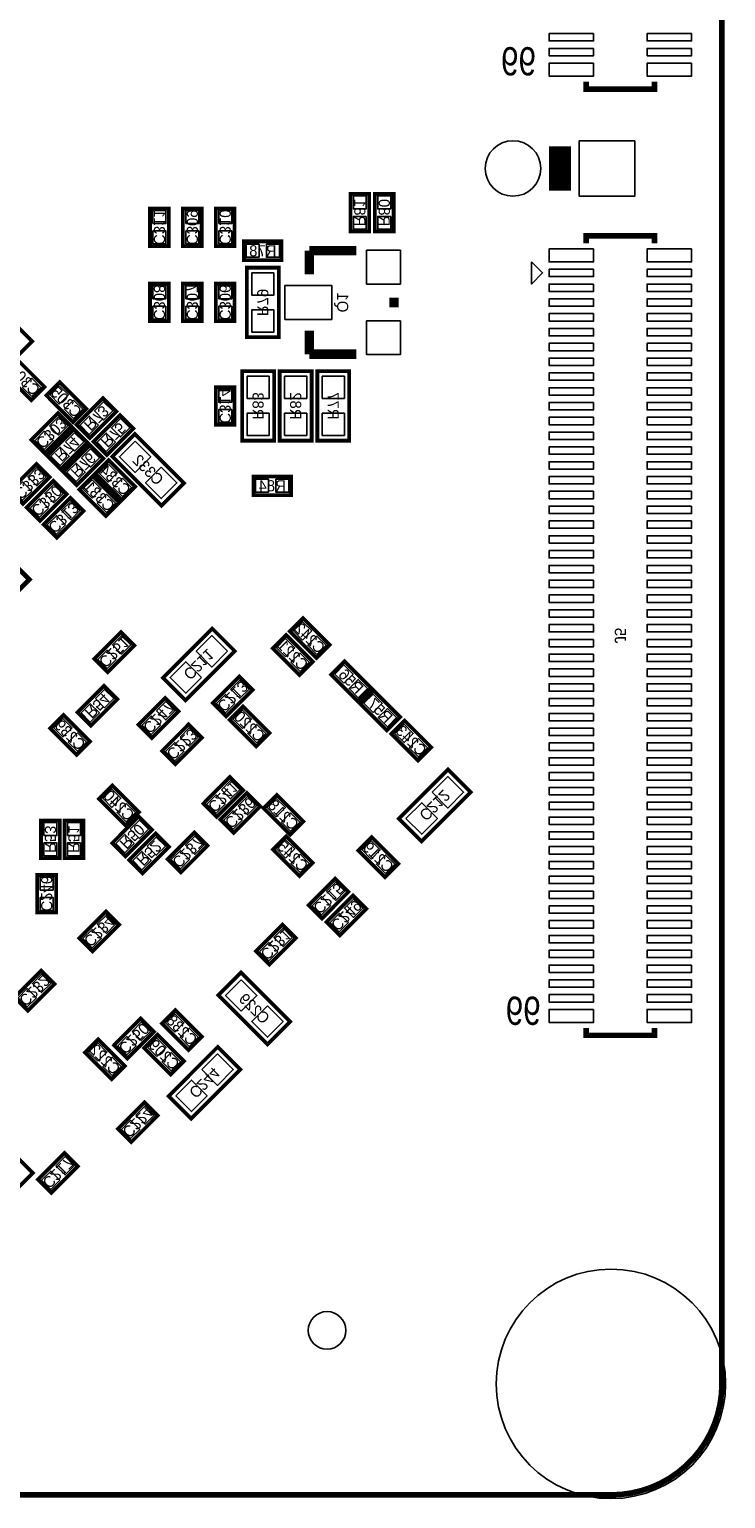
# Model space of a CAD drawing. Extents: x -0.1 to 52.1, y -0.1 to 72.1.
# Tile 5 of 6: x 33.3 to 52.1, y -0.1 to 39.6. Entities that reach past the tile are written whole.
import ezdxf
from ezdxf.enums import TextEntityAlignment as Align

# ---------------------------------------------------------------- set-up
doc = ezdxf.new("R2010")
doc.units = 0
for name, color, linetype in [('BG_OUTLINE', 12, 'CONTINUOUS'), ('PG_SILKSCREEN_BOTTOM', 150, 'CONTINUOUS'), ('PIN_BOTTOM', 202, 'CONTINUOUS'), ('RD_SILKSCREEN_BOTTOM', 1, 'CONTINUOUS')]:
    doc.layers.add(name, color=color, linetype=linetype)

msp = doc.modelspace()

# ---------------------------------------------------------------- linework, layer by layer
at = {"layer": 'BG_OUTLINE', "const_width": 0.1524}
for points in [[(51.999896, 2.999994), (51.999896, 69.000116)], [(2.999994, 0), (48.999902, 0)]]:
    msp.add_lwpolyline(points, dxfattribs=at)
msp.add_lwpolyline([(48.999902, 0, 0.414214), (51.999896, 2.999994)], format="xyb", dxfattribs=at)
at = {"layer": 'PG_SILKSCREEN_BOTTOM'}
for points, const_width in [([(50.178894, 38.18382), (50.178894, 37.98382), (48.32891, 37.98382), (48.32891, 38.18382)], 0.150012), ([(47.622231, 36.439399), (47.622231, 35.239401)], 0.599999), ([(42.466031, 35.1536), (42.466031, 34.1376), (41.958031, 34.1376), (41.958031, 35.1536), (42.466031, 35.1536)], 0.1016), ([(43.126431, 35.1536), (43.126431, 34.1376), (42.618431, 34.1376), (42.618431, 35.1536), (43.126431, 35.1536)], 0.1016), ([(36.540948, 33.742554), (36.540948, 34.758554), (37.048948, 34.758554), (37.048948, 33.742554), (36.540948, 33.742554)], 0.1016), ([(37.429948, 33.742554), (37.429948, 34.758554), (37.937948, 34.758554), (37.937948, 33.742554), (37.429948, 33.742554)], 0.1016), ([(38.318948, 33.742554), (38.318948, 34.758554), (38.826948, 34.758554), (38.826948, 33.742554), (38.318948, 33.742554)], 0.1016), ([(40.096948, 33.361554), (39.080948, 33.361554), (39.080948, 33.869554), (40.096948, 33.869554), (40.096948, 33.361554)], 0.1016), ([(40.846248, 32.980554), (40.846248, 33.615554)], 0.254), ([(40.846248, 33.615554), (42.116248, 33.615554)], 0.254), ([(48.32891, 33.816188), (48.32891, 34.016188), (50.178894, 34.016188), (50.178894, 33.816188)], 0.150012), ([(39.157148, 33.158354), (39.157148, 31.278754), (40.020748, 31.278754), (40.020748, 33.158354), (39.157148, 33.158354)], 0.1016), ([(37.048948, 32.726554), (37.048948, 31.710554), (36.540948, 31.710554), (36.540948, 32.726554), (37.048948, 32.726554)], 0.1016), ([(37.937948, 32.726554), (37.937948, 31.710554), (37.429948, 31.710554), (37.429948, 32.726554), (37.937948, 32.726554)], 0.1016), ([(38.826948, 32.726554), (38.826948, 31.710554), (38.318948, 31.710554), (38.318948, 32.726554), (38.826948, 32.726554)], 0.1016), ([(43.132248, 32.345554), (43.132248, 32.091554)], 0.254), ([(32.996403, 30.807508), (32.27799, 31.525921), (32.637197, 31.885128), (33.35561, 31.166714), (32.996403, 30.807508)], 0.1016), ([(40.846248, 31.456554), (40.846248, 30.821554)], 0.254), ([(33.329397, 29.579672), (32.610984, 30.298085), (32.970191, 30.657292), (33.688604, 29.938878), (33.329397, 29.579672)], 0.1016), ([(40.846248, 30.821554), (42.116248, 30.821554)], 0.254), ([(39.030148, 30.364354), (39.030148, 28.484754), (39.893748, 28.484754), (39.893748, 30.364354), (39.030148, 30.364354)], 0.1016), ([(40.909748, 28.484754), (40.909748, 30.364354), (40.046148, 30.364354), (40.046148, 28.484754), (40.909748, 28.484754)], 0.1016), ([(41.925748, 28.484754), (41.925748, 30.364354), (41.062148, 30.364354), (41.062148, 28.484754), (41.925748, 28.484754)], 0.1016), ([(34.100745, 30.064964), (34.819158, 29.34655), (34.459951, 28.987344), (33.741538, 29.705757), (34.100745, 30.064964)], 0.1016), ([(38.826948, 29.932554), (38.826948, 28.916554), (38.318948, 28.916554), (38.318948, 29.932554), (38.826948, 29.932554)], 0.1016), ([(35.631958, 29.273957), (34.913545, 28.555544), (34.554338, 28.91475), (35.272751, 29.633164), (35.631958, 29.273957)], 0.1016), ([(33.335138, 28.50835), (34.053551, 29.226764), (34.412758, 28.867557), (33.694345, 28.149144), (33.335138, 28.50835)], 0.1016), ([(36.089158, 28.816757), (35.370745, 28.098344), (35.011538, 28.45755), (35.729951, 29.175964), (36.089158, 28.816757)], 0.1016), ([(33.766938, 28.07655), (34.485351, 28.794964), (34.844558, 28.435757), (34.126145, 27.717344), (33.766938, 28.07655)], 0.1016), ([(35.520274, 28.056561), (36.849355, 26.72748), (37.460022, 27.338147), (36.130941, 28.667227), (35.520274, 28.056561)], 0.1016), ([(34.198738, 27.64475), (34.917151, 28.363164), (35.276358, 28.003957), (34.557945, 27.285544), (34.198738, 27.64475)], 0.1016), ([(33.828558, 27.495957), (33.110145, 26.777544), (32.750938, 27.13675), (33.469351, 27.855164), (33.828558, 27.495957)], 0.1016), ([(35.421545, 27.956764), (36.139958, 27.23835), (35.780751, 26.879144), (35.062338, 27.597557), (35.421545, 27.956764)], 0.1016), ([(34.285758, 27.038757), (33.567345, 26.320344), (33.208138, 26.67955), (33.926551, 27.397964), (34.285758, 27.038757)], 0.1016), ([(34.989745, 27.524964), (35.708158, 26.80655), (35.348951, 26.447344), (34.630538, 27.165757), (34.989745, 27.524964)], 0.1016), ([(39.334948, 27.519554), (40.350948, 27.519554), (40.350948, 27.011554), (39.334948, 27.011554), (39.334948, 27.519554)], 0.1016), ([(34.742958, 26.581557), (34.024545, 25.863144), (33.665338, 26.22235), (34.383751, 26.940764), (34.742958, 26.581557)], 0.1016), ([(32.470573, 23.922736), (33.278801, 24.730964), (32.380758, 25.629006)], 0.127), ([(38.220955, 23.409427), (36.891874, 22.080347), (37.502541, 21.46968), (38.831622, 22.798761), (38.220955, 23.409427)], 0.1016), ([(41.038551, 22.611944), (40.320138, 23.330357), (40.679345, 23.689564), (41.397758, 22.97115), (41.038551, 22.611944)], 0.1016), ([(36.114558, 22.949357), (35.396145, 22.230944), (35.036938, 22.59015), (35.755351, 23.308564), (36.114558, 22.949357)], 0.1016), ([(40.581351, 22.154744), (39.862938, 22.873157), (40.222145, 23.232364), (40.940558, 22.51395), (40.581351, 22.154744)], 0.1016), ([(42.156151, 21.443544), (41.437738, 22.161957), (41.796945, 22.521164), (42.515358, 21.80275), (42.156151, 21.443544)], 0.1016), ([(34.579738, 21.14235), (35.298151, 21.860764), (35.657358, 21.501557), (34.938945, 20.783144), (34.579738, 21.14235)], 0.1016), ([(39.314958, 21.755557), (38.596545, 21.037144), (38.237338, 21.39635), (38.955751, 22.114764), (39.314958, 21.755557)], 0.1016), ([(36.230738, 20.81215), (36.949151, 21.530564), (37.308358, 21.171357), (36.589945, 20.452944), (36.230738, 20.81215)], 0.1016), ([(42.584345, 21.733764), (43.302758, 21.01535), (42.943551, 20.656144), (42.225138, 21.374557), (42.584345, 21.733764)], 0.1016), ([(34.202345, 21.073364), (34.920758, 20.35495), (34.561551, 19.995744), (33.843138, 20.714157), (34.202345, 21.073364)], 0.1016), ([(39.412951, 20.224344), (38.694538, 20.942757), (39.053745, 21.301964), (39.772158, 20.58355), (39.412951, 20.224344)], 0.1016), ([(36.865738, 20.10095), (37.584151, 20.819364), (37.943358, 20.460157), (37.224945, 19.741744), (36.865738, 20.10095)], 0.1016), ([(43.422545, 20.920964), (44.140958, 20.20255), (43.781751, 19.843344), (43.063338, 20.561757), (43.422545, 20.920964)], 0.1016), ([(37.983338, 18.67855), (38.701751, 19.396964), (39.060958, 19.037757), (38.342545, 18.319344), (37.983338, 18.67855)], 0.1016), ([(43.877941, 17.65968), (45.207022, 18.988761), (44.596355, 19.599427), (43.267274, 18.270347), (43.877941, 17.65968)], 0.1016), ([(35.523145, 19.168364), (36.241558, 18.44995), (35.882351, 18.090744), (35.163938, 18.809157), (35.523145, 19.168364)], 0.1016), ([(38.440538, 18.24675), (39.158951, 18.965164), (39.518158, 18.605957), (38.799745, 17.887544), (38.440538, 18.24675)], 0.1016), ([(39.968145, 18.914364), (40.686558, 18.19595), (40.327351, 17.836744), (39.608938, 18.555157), (39.968145, 18.914364)], 0.1016), ([(33.594548, 17.207154), (33.594548, 18.223154), (34.102548, 18.223154), (34.102548, 17.207154), (33.594548, 17.207154)], 0.1016), ([(34.229548, 17.207154), (34.229548, 18.223154), (34.737548, 18.223154), (34.737548, 17.207154), (34.229548, 17.207154)], 0.1016), ([(35.519538, 17.61175), (36.237951, 18.330164), (36.597158, 17.970957), (35.878745, 17.252544), (35.519538, 17.61175)], 0.1016), ([(35.976738, 17.15455), (36.695151, 17.872964), (37.054358, 17.513757), (36.335945, 16.795344), (35.976738, 17.15455)], 0.1016), ([(38.095758, 17.539157), (37.377345, 16.820744), (37.018138, 17.17995), (37.736551, 17.898364), (38.095758, 17.539157)], 0.1016), ([(40.581351, 16.719144), (39.862938, 17.437557), (40.222145, 17.796764), (40.940558, 17.07835), (40.581351, 16.719144)], 0.1016), ([(42.892751, 16.693744), (42.174338, 17.412157), (42.533545, 17.771364), (43.251958, 17.05295), (42.892751, 16.693744)], 0.1016), ([(33.492948, 15.733954), (33.492948, 16.749954), (34.000948, 16.749954), (34.000948, 15.733954), (33.492948, 15.733954)], 0.1016), ([(40.828138, 15.93535), (41.546551, 16.653764), (41.905758, 16.294557), (41.187345, 15.576144), (40.828138, 15.93535)], 0.1016), ([(42.388358, 15.837357), (41.669945, 15.118944), (41.310738, 15.47815), (42.029151, 16.196564), (42.388358, 15.837357)], 0.1016), ([(34.630538, 15.04635), (35.348951, 15.764764), (35.708158, 15.405557), (34.989745, 14.687144), (34.630538, 15.04635)], 0.1016), ([(40.483358, 15.049957), (39.764945, 14.331544), (39.405738, 14.69075), (40.124151, 15.409164), (40.483358, 15.049957)], 0.1016), ([(33.955558, 13.805357), (33.237145, 13.086944), (32.877938, 13.44615), (33.596351, 14.164564), (33.955558, 13.805357)], 0.1016), ([(38.390474, 13.502361), (39.719555, 12.17328), (40.330222, 12.783947), (39.001141, 14.113027), (38.390474, 13.502361)], 0.1016), ([(37.584151, 12.020144), (36.865738, 12.738557), (37.224945, 13.097764), (37.943358, 12.37935), (37.584151, 12.020144)], 0.1016), ([(35.570338, 12.15075), (36.288751, 12.869164), (36.647958, 12.509957), (35.929545, 11.791544), (35.570338, 12.15075)], 0.1016), ([(35.501351, 11.232744), (34.782938, 11.951157), (35.142145, 12.310364), (35.860558, 11.59195), (35.501351, 11.232744)], 0.1016), ([(37.101551, 11.359744), (36.383138, 12.078157), (36.742345, 12.437364), (37.460758, 11.71895), (37.101551, 11.359744)], 0.1016), ([(50.178894, 12.61618), (50.178894, 12.41618), (48.32891, 12.41618), (48.32891, 12.61618)], 0.150012), ([(37.654941, 10.16668), (38.984022, 11.495761), (38.373355, 12.106427), (37.044274, 10.777347), (37.654941, 10.16668)], 0.1016), ([(35.671938, 9.89015), (36.390351, 10.608564), (36.749558, 10.249357), (36.031145, 9.530944), (35.671938, 9.89015)], 0.1016), ([(32.652945, 9.414764), (33.371358, 8.69635), (33.012151, 8.337144), (32.293738, 9.055557), (32.652945, 9.414764)], 0.1016), ([(34.590558, 8.877757), (33.872145, 8.159344), (33.512938, 8.51855), (34.231351, 9.236964), (34.590558, 8.877757)], 0.1016)]:
    msp.add_lwpolyline(points, dxfattribs=dict(at, const_width=const_width))
msp.add_lwpolyline([(46.853907, 33.316189), (46.853907, 32.716191), (47.153906, 33.01619)], close=True, dxfattribs=at)
at = {"layer": 'PIN_BOTTOM'}
for points in [[(48.52891, 39.483817), (47.328912, 39.483817), (47.328912, 39.283818), (48.52891, 39.283818)], [(51.178892, 39.483817), (49.978894, 39.483817), (49.978894, 39.283818), (51.178892, 39.283818)], [(48.52891, 39.083818), (47.328912, 39.083818), (47.328912, 38.883819), (48.52891, 38.883819)], [(51.178892, 39.083818), (49.978894, 39.083818), (49.978894, 38.883819), (51.178892, 38.883819)], [(48.52891, 38.683819), (47.328912, 38.683819), (47.328912, 38.333807), (48.52891, 38.333807)], [(51.178892, 38.683819), (49.978894, 38.683819), (49.978894, 38.333807), (51.178892, 38.333807)], [(49.642293, 36.589462), (49.642293, 35.089338), (48.142169, 35.089338), (48.142169, 36.589462)], [(42.387037, 35.095688), (42.037025, 35.095688), (42.037025, 34.745676), (42.387037, 34.745676)], [(43.047437, 35.095688), (42.697425, 35.095688), (42.697425, 34.745676), (43.047437, 34.745676)], [(36.619942, 34.35063), (36.969954, 34.35063), (36.969954, 34.700642), (36.619942, 34.700642)], [(37.508942, 34.35063), (37.858954, 34.35063), (37.858954, 34.700642), (37.508942, 34.700642)], [(38.397942, 34.35063), (38.747954, 34.35063), (38.747954, 34.700642), (38.397942, 34.700642)], [(42.387037, 34.545524), (42.037025, 34.545524), (42.037025, 34.195512), (42.387037, 34.195512)], [(43.047437, 34.545524), (42.697425, 34.545524), (42.697425, 34.195512), (43.047437, 34.195512)], [(36.619942, 33.800466), (36.969954, 33.800466), (36.969954, 34.150478), (36.619942, 34.150478)], [(37.508942, 33.800466), (37.858954, 33.800466), (37.858954, 34.150478), (37.508942, 34.150478)], [(38.397942, 33.800466), (38.747954, 33.800466), (38.747954, 34.150478), (38.397942, 34.150478)], [(39.488872, 33.440548), (39.488872, 33.79056), (39.13886, 33.79056), (39.13886, 33.440548)], [(40.039036, 33.440548), (40.039036, 33.79056), (39.689024, 33.79056), (39.689024, 33.440548)], [(43.310048, 33.628254), (42.395648, 33.628254), (42.395648, 32.713854), (43.310048, 32.713854)], [(48.52891, 33.666201), (47.328912, 33.666201), (47.328912, 33.316189), (48.52891, 33.316189)], [(51.178892, 33.666201), (49.978894, 33.666201), (49.978894, 33.316189), (51.178892, 33.316189)], [(39.888643, 33.01812), (39.289253, 33.01812), (39.289253, 32.418731), (39.888643, 32.418731)], [(48.52891, 33.11619), (47.328912, 33.11619), (47.328912, 32.91619), (48.52891, 32.91619)], [(51.178892, 33.11619), (49.978894, 33.11619), (49.978894, 32.91619), (51.178892, 32.91619)], [(36.969954, 32.668642), (36.619942, 32.668642), (36.619942, 32.31863), (36.969954, 32.31863)], [(37.858954, 32.668642), (37.508942, 32.668642), (37.508942, 32.31863), (37.858954, 32.31863)], [(38.747954, 32.668642), (38.397942, 32.668642), (38.397942, 32.31863), (38.747954, 32.31863)], [(41.455848, 32.675754), (40.185848, 32.675754), (40.185848, 31.761354), (41.455848, 31.761354)], [(48.52891, 32.716191), (47.328912, 32.716191), (47.328912, 32.516191), (48.52891, 32.516191)], [(51.178892, 32.716191), (49.978894, 32.716191), (49.978894, 32.516191), (51.178892, 32.516191)], [(48.52891, 32.316191), (47.328912, 32.316191), (47.328912, 32.116192), (48.52891, 32.116192)], [(51.178892, 32.316191), (49.978894, 32.316191), (49.978894, 32.116192), (51.178892, 32.116192)], [(36.969954, 32.118478), (36.619942, 32.118478), (36.619942, 31.768466), (36.969954, 31.768466)], [(37.858954, 32.118478), (37.508942, 32.118478), (37.508942, 31.768466), (37.858954, 31.768466)], [(38.747954, 32.118478), (38.397942, 32.118478), (38.397942, 31.768466), (38.747954, 31.768466)], [(39.888643, 32.018376), (39.289253, 32.018376), (39.289253, 31.418987), (39.888643, 31.418987)], [(48.52891, 31.916192), (47.328912, 31.916192), (47.328912, 31.716193), (48.52891, 31.716193)], [(51.178892, 31.916192), (49.978894, 31.916192), (49.978894, 31.716193), (51.178892, 31.716193)], [(43.310048, 31.723254), (42.395648, 31.723254), (42.395648, 30.808854), (43.310048, 30.808854)], [(48.52891, 31.516193), (47.328912, 31.516193), (47.328912, 31.316193), (48.52891, 31.316193)], [(51.178892, 31.516193), (49.978894, 31.516193), (49.978894, 31.316193), (51.178892, 31.316193)], [(48.52891, 31.116194), (47.328912, 31.116194), (47.328912, 30.916194), (48.52891, 30.916194)], [(51.178892, 31.116194), (49.978894, 31.116194), (49.978894, 30.916194), (51.178892, 30.916194)], [(48.52891, 30.716195), (47.328912, 30.716195), (47.328912, 30.516195), (48.52891, 30.516195)], [(51.178892, 30.716195), (49.978894, 30.716195), (49.978894, 30.516195), (51.178892, 30.516195)], [(33.344307, 29.676473), (33.591803, 29.923969), (33.344307, 30.171464), (33.096811, 29.923969)], [(39.761643, 30.22412), (39.162253, 30.22412), (39.162253, 29.624731), (39.761643, 29.624731)], [(40.178253, 29.624731), (40.777643, 29.624731), (40.777643, 30.22412), (40.178253, 30.22412)], [(41.194253, 29.624731), (41.793643, 29.624731), (41.793643, 30.22412), (41.194253, 30.22412)], [(48.52891, 30.316195), (47.328912, 30.316195), (47.328912, 30.116196), (48.52891, 30.116196)], [(51.178892, 30.316195), (49.978894, 30.316195), (49.978894, 30.116196), (51.178892, 30.116196)], [(34.085835, 29.968163), (33.838339, 29.720667), (34.085835, 29.473171), (34.333331, 29.720667)], [(38.747954, 29.874642), (38.397942, 29.874642), (38.397942, 29.52463), (38.747954, 29.52463)], [(48.52891, 29.916196), (47.328912, 29.916196), (47.328912, 29.716197), (48.52891, 29.716197)], [(51.178892, 29.916196), (49.978894, 29.916196), (49.978894, 29.716197), (51.178892, 29.716197)], [(34.474861, 29.579136), (34.227365, 29.331641), (34.474861, 29.084145), (34.722357, 29.331641)], [(35.535157, 29.288867), (35.287661, 29.536363), (35.040165, 29.288867), (35.287661, 29.041371)], [(48.52891, 29.516172), (47.328912, 29.516172), (47.328912, 29.316172), (48.52891, 29.316172)], [(51.178892, 29.516172), (49.978894, 29.516172), (49.978894, 29.316172), (51.178892, 29.316172)], [(33.820965, 28.882467), (34.068461, 28.634971), (34.315957, 28.882467), (34.068461, 29.129963)], [(35.146131, 28.899841), (34.898635, 29.147336), (34.651139, 28.899841), (34.898635, 28.652345)], [(35.992357, 28.831667), (35.744861, 29.079163), (35.497365, 28.831667), (35.744861, 28.584171)], [(38.747954, 29.324478), (38.397942, 29.324478), (38.397942, 28.974466), (38.747954, 28.974466)], [(39.761643, 29.224376), (39.162253, 29.224376), (39.162253, 28.624987), (39.761643, 28.624987)], [(40.178253, 28.624987), (40.777643, 28.624987), (40.777643, 29.224376), (40.178253, 29.224376)], [(41.194253, 28.624987), (41.793643, 28.624987), (41.793643, 29.224376), (41.194253, 29.224376)], [(48.52891, 29.116172), (47.328912, 29.116172), (47.328912, 28.916173), (48.52891, 28.916173)], [(51.178892, 29.116172), (49.978894, 29.116172), (49.978894, 28.916173), (51.178892, 28.916173)], [(33.431939, 28.493441), (33.679435, 28.245945), (33.926931, 28.493441), (33.679435, 28.740936)], [(34.252765, 28.450667), (34.500261, 28.203171), (34.747757, 28.450667), (34.500261, 28.698163)], [(35.603331, 28.442641), (35.355835, 28.690136), (35.108339, 28.442641), (35.355835, 28.195145)], [(48.52891, 28.716173), (47.328912, 28.716173), (47.328912, 28.516174), (48.52891, 28.516174)], [(51.178892, 28.716173), (49.978894, 28.716173), (49.978894, 28.516174), (51.178892, 28.516174)], [(33.863739, 28.061641), (34.111235, 27.814145), (34.358731, 28.061641), (34.111235, 28.309136)], [(34.684565, 28.018867), (34.932061, 27.771371), (35.179557, 28.018867), (34.932061, 28.266363)], [(36.136682, 28.474652), (35.712849, 28.05082), (36.136682, 27.626988), (36.560514, 28.05082)], [(48.52891, 28.316174), (47.328912, 28.316174), (47.328912, 28.116174), (48.52891, 28.116174)], [(51.178892, 28.316174), (49.978894, 28.316174), (49.978894, 28.116174), (51.178892, 28.116174)], [(34.295539, 27.629841), (34.543035, 27.382345), (34.790531, 27.629841), (34.543035, 27.877336)], [(35.406635, 27.859963), (35.159139, 27.612467), (35.406635, 27.364971), (35.654131, 27.612467)], [(48.52891, 27.916175), (47.328912, 27.916175), (47.328912, 27.716175), (48.52891, 27.716175)], [(51.178892, 27.916175), (49.978894, 27.916175), (49.978894, 27.716175), (51.178892, 27.716175)], [(33.731757, 27.510867), (33.484261, 27.758363), (33.236765, 27.510867), (33.484261, 27.263371)], [(34.974835, 27.428163), (34.727339, 27.180667), (34.974835, 26.933171), (35.222331, 27.180667)], [(35.795661, 27.470936), (35.548165, 27.223441), (35.795661, 26.975945), (36.043157, 27.223441)], [(36.843614, 27.76772), (36.419782, 27.343887), (36.843614, 26.920055), (37.267447, 27.343887)], [(39.39286, 27.44056), (39.39286, 27.090548), (39.742872, 27.090548), (39.742872, 27.44056)], [(39.943024, 27.44056), (39.943024, 27.090548), (40.293036, 27.090548), (40.293036, 27.44056)], [(48.52891, 27.516176), (47.328912, 27.516176), (47.328912, 27.316176), (48.52891, 27.316176)], [(51.178892, 27.516176), (49.978894, 27.516176), (49.978894, 27.316176), (51.178892, 27.316176)], [(33.342731, 27.121841), (33.095235, 27.369336), (32.847739, 27.121841), (33.095235, 26.874345)], [(34.188957, 27.053667), (33.941461, 27.301163), (33.693965, 27.053667), (33.941461, 26.806171)], [(35.363861, 27.039136), (35.116365, 26.791641), (35.363861, 26.544145), (35.611357, 26.791641)], [(48.52891, 27.116176), (47.328912, 27.116176), (47.328912, 26.916177), (48.52891, 26.916177)], [(51.178892, 27.116176), (49.978894, 27.116176), (49.978894, 26.916177), (51.178892, 26.916177)], [(33.799931, 26.664641), (33.552435, 26.912136), (33.304939, 26.664641), (33.552435, 26.417145)], [(34.646157, 26.596467), (34.398661, 26.843963), (34.151165, 26.596467), (34.398661, 26.348971)], [(48.52891, 26.716177), (47.328912, 26.716177), (47.328912, 26.516178), (48.52891, 26.516178)], [(51.178892, 26.716177), (49.978894, 26.716177), (49.978894, 26.516178), (51.178892, 26.516178)], [(34.257131, 26.207441), (34.009635, 26.454936), (33.762139, 26.207441), (34.009635, 25.959945)], [(48.52891, 26.316178), (47.328912, 26.316178), (47.328912, 26.116178), (48.52891, 26.116178)], [(51.178892, 26.316178), (49.978894, 26.316178), (49.978894, 26.116178), (51.178892, 26.116178)], [(48.52891, 25.916179), (47.328912, 25.916179), (47.328912, 25.716179), (48.52891, 25.716179)], [(51.178892, 25.916179), (49.978894, 25.916179), (49.978894, 25.716179), (51.178892, 25.716179)], [(48.52891, 25.51618), (47.328912, 25.51618), (47.328912, 25.31618), (48.52891, 25.31618)], [(51.178892, 25.51618), (49.978894, 25.51618), (49.978894, 25.31618), (51.178892, 25.31618)], [(48.52891, 25.11618), (47.328912, 25.11618), (47.328912, 24.916181), (48.52891, 24.916181)], [(51.178892, 25.11618), (49.978894, 25.11618), (49.978894, 24.916181), (51.178892, 24.916181)], [(48.52891, 24.716181), (47.328912, 24.716181), (47.328912, 24.516182), (48.52891, 24.516182)], [(51.178892, 24.716181), (49.978894, 24.716181), (49.978894, 24.516182), (51.178892, 24.516182)], [(48.52891, 24.316182), (47.328912, 24.316182), (47.328912, 24.116182), (48.52891, 24.116182)], [(51.178892, 24.316182), (49.978894, 24.316182), (49.978894, 24.116182), (51.178892, 24.116182)], [(48.52891, 23.916183), (47.328912, 23.916183), (47.328912, 23.716183), (48.52891, 23.716183)], [(51.178892, 23.916183), (49.978894, 23.916183), (49.978894, 23.716183), (51.178892, 23.716183)], [(40.664435, 23.097771), (40.911931, 23.345267), (40.664435, 23.592763), (40.416939, 23.345267)], [(48.52891, 23.516184), (47.328912, 23.516184), (47.328912, 23.316184), (48.52891, 23.316184)], [(51.178892, 23.516184), (49.978894, 23.516184), (49.978894, 23.316184), (51.178892, 23.316184)], [(36.017757, 22.964267), (35.770261, 23.211763), (35.522765, 22.964267), (35.770261, 22.716771)], [(38.639047, 22.79302), (38.215214, 23.216852), (37.791382, 22.79302), (38.215214, 22.369188)], [(40.207235, 22.640571), (40.454731, 22.888067), (40.207235, 23.135563), (39.959739, 22.888067)], [(41.053461, 22.708745), (41.300957, 22.956241), (41.053461, 23.203736), (40.805965, 22.956241)], [(48.52891, 23.116184), (47.328912, 23.116184), (47.328912, 22.916185), (48.52891, 22.916185)], [(51.178892, 23.116184), (49.978894, 23.116184), (49.978894, 22.916185), (51.178892, 22.916185)], [(35.628731, 22.575241), (35.381235, 22.822736), (35.133739, 22.575241), (35.381235, 22.327745)], [(40.596261, 22.251545), (40.843757, 22.499041), (40.596261, 22.746536), (40.348765, 22.499041)], [(48.52891, 22.716185), (47.328912, 22.716185), (47.328912, 22.516186), (48.52891, 22.516186)], [(51.178892, 22.716185), (49.978894, 22.716185), (49.978894, 22.516186), (51.178892, 22.516186)], [(37.932114, 22.086087), (37.508282, 22.50992), (37.084449, 22.086087), (37.508282, 21.662255)], [(41.782035, 21.929371), (42.029531, 22.176867), (41.782035, 22.424363), (41.534539, 22.176867)], [(48.52891, 22.316186), (47.328912, 22.316186), (47.328912, 22.116186), (48.52891, 22.116186)], [(51.178892, 22.316186), (49.978894, 22.316186), (49.978894, 22.116186), (51.178892, 22.116186)], [(39.218157, 21.770467), (38.970661, 22.017963), (38.723165, 21.770467), (38.970661, 21.522971)], [(42.171061, 21.540345), (42.418557, 21.787841), (42.171061, 22.035336), (41.923565, 21.787841)], [(48.52891, 21.916187), (47.328912, 21.916187), (47.328912, 21.716187), (48.52891, 21.716187)], [(51.178892, 21.916187), (49.978894, 21.916187), (49.978894, 21.716187), (51.178892, 21.716187)], [(35.065565, 21.516467), (35.313061, 21.268971), (35.560557, 21.516467), (35.313061, 21.763963)], [(38.829131, 21.381441), (38.581635, 21.628936), (38.334139, 21.381441), (38.581635, 21.133945)], [(42.569435, 21.636963), (42.321939, 21.389467), (42.569435, 21.141971), (42.816931, 21.389467)], [(48.52891, 21.516188), (47.328912, 21.516188), (47.328912, 21.316188), (48.52891, 21.316188)], [(51.178892, 21.516188), (49.978894, 21.516188), (49.978894, 21.316188), (51.178892, 21.316188)], [(34.676539, 21.127441), (34.924035, 20.879945), (35.171531, 21.127441), (34.924035, 21.374936)], [(36.327539, 20.797241), (36.575035, 20.549745), (36.822531, 20.797241), (36.575035, 21.044736)], [(36.716565, 21.186267), (36.964061, 20.938771), (37.211557, 21.186267), (36.964061, 21.433763)], [(39.038835, 20.710171), (39.286331, 20.957667), (39.038835, 21.205163), (38.791339, 20.957667)], [(42.958461, 21.247936), (42.710965, 21.000441), (42.958461, 20.752945), (43.205957, 21.000441)], [(48.52891, 21.116188), (47.328912, 21.116188), (47.328912, 20.916189), (48.52891, 20.916189)], [(51.178892, 21.116188), (49.978894, 21.116188), (49.978894, 20.916189), (51.178892, 20.916189)], [(34.187435, 20.976563), (33.939939, 20.729067), (34.187435, 20.481571), (34.434931, 20.729067)], [(37.351565, 20.475067), (37.599061, 20.227571), (37.846557, 20.475067), (37.599061, 20.722563)], [(39.427861, 20.321145), (39.675357, 20.568641), (39.427861, 20.816136), (39.180365, 20.568641)], [(43.407635, 20.824163), (43.160139, 20.576667), (43.407635, 20.329171), (43.655131, 20.576667)], [(48.52891, 20.716189), (47.328912, 20.716189), (47.328912, 20.51619), (48.52891, 20.51619)], [(51.178892, 20.716189), (49.978894, 20.716189), (49.978894, 20.51619), (51.178892, 20.51619)], [(34.576461, 20.587536), (34.328965, 20.340041), (34.576461, 20.092545), (34.823957, 20.340041)], [(36.962539, 20.086041), (37.210035, 19.838545), (37.457531, 20.086041), (37.210035, 20.333536)], [(43.796661, 20.435136), (43.549165, 20.187641), (43.796661, 19.940145), (44.044157, 20.187641)], [(48.52891, 20.31619), (47.328912, 20.31619), (47.328912, 20.11619), (48.52891, 20.11619)], [(51.178892, 20.31619), (49.978894, 20.31619), (49.978894, 20.11619), (51.178892, 20.11619)], [(48.52891, 19.916191), (47.328912, 19.916191), (47.328912, 19.716191), (48.52891, 19.716191)], [(51.178892, 19.916191), (49.978894, 19.916191), (49.978894, 19.716191), (51.178892, 19.716191)], [(48.52891, 19.516192), (47.328912, 19.516192), (47.328912, 19.316192), (48.52891, 19.316192)], [(51.178892, 19.516192), (49.978894, 19.516192), (49.978894, 19.316192), (51.178892, 19.316192)], [(35.508235, 19.071563), (35.260739, 18.824067), (35.508235, 18.576571), (35.755731, 18.824067)], [(38.469165, 19.052667), (38.716661, 18.805171), (38.964157, 19.052667), (38.716661, 19.300163)], [(44.166782, 18.98302), (44.590614, 18.559188), (45.014447, 18.98302), (44.590614, 19.406852)], [(48.52891, 19.116192), (47.328912, 19.116192), (47.328912, 18.916193), (48.52891, 18.916193)], [(51.178892, 19.116192), (49.978894, 19.116192), (49.978894, 18.916193), (51.178892, 18.916193)], [(35.897261, 18.682536), (35.649765, 18.435041), (35.897261, 18.187545), (36.144757, 18.435041)], [(38.080139, 18.663641), (38.327635, 18.416145), (38.575131, 18.663641), (38.327635, 18.911136)], [(38.926365, 18.620867), (39.173861, 18.373371), (39.421357, 18.620867), (39.173861, 18.868363)], [(39.953235, 18.817563), (39.705739, 18.570067), (39.953235, 18.322571), (40.200731, 18.570067)], [(43.459849, 18.276087), (43.883682, 17.852255), (44.307514, 18.276087), (43.883682, 18.69992)], [(48.52891, 18.716193), (47.328912, 18.716193), (47.328912, 18.516194), (48.52891, 18.516194)], [(51.178892, 18.716193), (49.978894, 18.716193), (49.978894, 18.516194), (51.178892, 18.516194)], [(38.537339, 18.231841), (38.784835, 17.984345), (39.032331, 18.231841), (38.784835, 18.479336)], [(40.342261, 18.428536), (40.094765, 18.181041), (40.342261, 17.933545), (40.589757, 18.181041)], [(48.52891, 18.316194), (47.328912, 18.316194), (47.328912, 18.116194), (48.52891, 18.116194)], [(51.178892, 18.316194), (49.978894, 18.316194), (49.978894, 18.116194), (51.178892, 18.116194)], [(33.673542, 17.81523), (34.023554, 17.81523), (34.023554, 18.165242), (33.673542, 18.165242)], [(34.308542, 17.81523), (34.658554, 17.81523), (34.658554, 18.165242), (34.308542, 18.165242)], [(36.005365, 17.985867), (36.252861, 17.738371), (36.500357, 17.985867), (36.252861, 18.233363)], [(48.52891, 17.916195), (47.328912, 17.916195), (47.328912, 17.716195), (48.52891, 17.716195)], [(51.178892, 17.916195), (49.978894, 17.916195), (49.978894, 17.716195), (51.178892, 17.716195)], [(33.673542, 17.265066), (34.023554, 17.265066), (34.023554, 17.615078), (33.673542, 17.615078)], [(34.308542, 17.265066), (34.658554, 17.265066), (34.658554, 17.615078), (34.308542, 17.615078)], [(35.616339, 17.596841), (35.863835, 17.349345), (36.111331, 17.596841), (35.863835, 17.844336)], [(36.462565, 17.528667), (36.710061, 17.281171), (36.957557, 17.528667), (36.710061, 17.776163)], [(37.998957, 17.554067), (37.751461, 17.801563), (37.503965, 17.554067), (37.751461, 17.306571)], [(40.207235, 17.204971), (40.454731, 17.452467), (40.207235, 17.699963), (39.959739, 17.452467)], [(42.518635, 17.179571), (42.766131, 17.427067), (42.518635, 17.674563), (42.271139, 17.427067)], [(48.52891, 17.516196), (47.328912, 17.516196), (47.328912, 17.316196), (48.52891, 17.316196)], [(51.178892, 17.516196), (49.978894, 17.516196), (49.978894, 17.316196), (51.178892, 17.316196)], [(36.073539, 17.139641), (36.321035, 16.892145), (36.568531, 17.139641), (36.321035, 17.387136)], [(37.609931, 17.165041), (37.362435, 17.412536), (37.114939, 17.165041), (37.362435, 16.917545)], [(40.596261, 16.815945), (40.843757, 17.063441), (40.596261, 17.310936), (40.348765, 17.063441)], [(42.907661, 16.790545), (43.155157, 17.038041), (42.907661, 17.285536), (42.660165, 17.038041)], [(48.52891, 17.116196), (47.328912, 17.116196), (47.328912, 16.916197), (48.52891, 16.916197)], [(51.178892, 17.116196), (49.978894, 17.116196), (49.978894, 16.916197), (51.178892, 16.916197)], [(33.571942, 16.34203), (33.921954, 16.34203), (33.921954, 16.692042), (33.571942, 16.692042)], [(48.52891, 16.716172), (47.328912, 16.716172), (47.328912, 16.516172), (48.52891, 16.516172)], [(51.178892, 16.716172), (49.978894, 16.716172), (49.978894, 16.516172), (51.178892, 16.516172)], [(41.313965, 16.309467), (41.561461, 16.061971), (41.808957, 16.309467), (41.561461, 16.556963)], [(48.52891, 16.316173), (47.328912, 16.316173), (47.328912, 16.116173), (48.52891, 16.116173)], [(51.178892, 16.316173), (49.978894, 16.316173), (49.978894, 16.116173), (51.178892, 16.116173)], [(33.571942, 15.791866), (33.921954, 15.791866), (33.921954, 16.141878), (33.571942, 16.141878)], [(40.924939, 15.920441), (41.172435, 15.672945), (41.419931, 15.920441), (41.172435, 16.167936)], [(42.291557, 15.852267), (42.044061, 16.099763), (41.796565, 15.852267), (42.044061, 15.604771)], [(48.52891, 15.916173), (47.328912, 15.916173), (47.328912, 15.716174), (48.52891, 15.716174)], [(51.178892, 15.916173), (49.978894, 15.916173), (49.978894, 15.716174), (51.178892, 15.716174)], [(35.116365, 15.420467), (35.363861, 15.172971), (35.611357, 15.420467), (35.363861, 15.667963)], [(41.902531, 15.463241), (41.655035, 15.710736), (41.407539, 15.463241), (41.655035, 15.215745)], [(48.52891, 15.516174), (47.328912, 15.516174), (47.328912, 15.316175), (48.52891, 15.316175)], [(51.178892, 15.516174), (49.978894, 15.516174), (49.978894, 15.316175), (51.178892, 15.316175)], [(34.727339, 15.031441), (34.974835, 14.783945), (35.222331, 15.031441), (34.974835, 15.278936)], [(40.386557, 15.064867), (40.139061, 15.312363), (39.891565, 15.064867), (40.139061, 14.817371)], [(48.52891, 15.116175), (47.328912, 15.116175), (47.328912, 14.916175), (48.52891, 14.916175)], [(51.178892, 15.116175), (49.978894, 15.116175), (49.978894, 14.916175), (51.178892, 14.916175)], [(39.997531, 14.675841), (39.750035, 14.923336), (39.502539, 14.675841), (39.750035, 14.428345)], [(48.52891, 14.716176), (47.328912, 14.716176), (47.328912, 14.516176), (48.52891, 14.516176)], [(51.178892, 14.716176), (49.978894, 14.716176), (49.978894, 14.516176), (51.178892, 14.516176)], [(48.52891, 14.316177), (47.328912, 14.316177), (47.328912, 14.116177), (48.52891, 14.116177)], [(51.178892, 14.316177), (49.978894, 14.316177), (49.978894, 14.116177), (51.178892, 14.116177)], [(33.858757, 13.820267), (33.611261, 14.067763), (33.363765, 13.820267), (33.611261, 13.572771)], [(39.006882, 13.920452), (38.583049, 13.49662), (39.006882, 13.072788), (39.430714, 13.49662)], [(48.52891, 13.916177), (47.328912, 13.916177), (47.328912, 13.716178), (48.52891, 13.716178)], [(51.178892, 13.916177), (49.978894, 13.916177), (49.978894, 13.716178), (51.178892, 13.716178)], [(33.469731, 13.431241), (33.222235, 13.678736), (32.974739, 13.431241), (33.222235, 13.183745)], [(48.52891, 13.516178), (47.328912, 13.516178), (47.328912, 13.316179), (48.52891, 13.316179)], [(51.178892, 13.516178), (49.978894, 13.516178), (49.978894, 13.316179), (51.178892, 13.316179)], [(39.713814, 13.21352), (39.289982, 12.789687), (39.713814, 12.365855), (40.137647, 12.789687)], [(48.52891, 13.116179), (47.328912, 13.116179), (47.328912, 12.766167), (48.52891, 12.766167)], [(51.178892, 13.116179), (49.978894, 13.116179), (49.978894, 12.766167), (51.178892, 12.766167)], [(36.056165, 12.524867), (36.303661, 12.277371), (36.551157, 12.524867), (36.303661, 12.772363)], [(37.210035, 12.505971), (37.457531, 12.753467), (37.210035, 13.000963), (36.962539, 12.753467)], [(35.667139, 12.135841), (35.914635, 11.888345), (36.162131, 12.135841), (35.914635, 12.383336)], [(36.727435, 11.845571), (36.974931, 12.093067), (36.727435, 12.340563), (36.479939, 12.093067)], [(37.599061, 12.116945), (37.846557, 12.364441), (37.599061, 12.611936), (37.351565, 12.364441)], [(35.127235, 11.718571), (35.374731, 11.966067), (35.127235, 12.213563), (34.879739, 11.966067)], [(37.116461, 11.456545), (37.363957, 11.704041), (37.116461, 11.951536), (36.868965, 11.704041)], [(37.943782, 11.49002), (38.367614, 11.066188), (38.791447, 11.49002), (38.367614, 11.913852)], [(35.516261, 11.329545), (35.763757, 11.577041), (35.516261, 11.824536), (35.268765, 11.577041)], [(37.236849, 10.783087), (37.660682, 10.359255), (38.084514, 10.783087), (37.660682, 11.20692)], [(36.157765, 10.264267), (36.405261, 10.016771), (36.652757, 10.264267), (36.405261, 10.511763)], [(35.768739, 9.875241), (36.016235, 9.627745), (36.263731, 9.875241), (36.016235, 10.122736)], [(34.493757, 8.892667), (34.246261, 9.140163), (33.998765, 8.892667), (34.246261, 8.645171)], [(34.104731, 8.503641), (33.857235, 8.751136), (33.609739, 8.503641), (33.857235, 8.256145)]]:
    msp.add_lwpolyline(points, close=True, dxfattribs=at)
for centre, radius in [((46.352231, 35.8394), 0.750062), ((48.999902, 2.999994), 3.099994), ((41.3258, 4.445), 0.508)]:
    msp.add_circle(centre, radius, dxfattribs=at)

# ---------------------------------------------------------------- texts
at = {"layer": 'PG_SILKSCREEN_BOTTOM', "text_generation_flag": 2, "width": 0.833333}
for p in [(46.974531, 38.354), (47.101531, 12.7)]:
    msp.add_text('99', height=0.762, dxfattribs=at).set_placement(p)
at = {"layer": 'RD_SILKSCREEN_BOTTOM', "text_generation_flag": 2}
for s, rotation, p in [('R81', 270, (42.062044, 34.645956)), ('R80', 270, (42.722444, 34.645956)), ('C311', 270, (36.644961, 34.250909)), ('C309', 270, (37.533961, 34.250909)), ('C310', 270, (38.422961, 34.250909)), ('C308', 270, (36.644961, 32.218909)), ('C307', 270, (37.533961, 32.218909)), ('C306', 270, (38.422961, 32.218909)), ('R79', 270, (39.438961, 32.218909)), ('Q1', 270, (41.597961, 32.218909)), ('C304', 315, (33.043444, 30.012716)), ('C305', 315, (34.173998, 29.420388)), ('C314', 270, (38.422961, 29.424909)), ('R73', 225, (34.987306, 29.200627)), ('R83', 270, (39.311961, 29.424909)), ('R82', 270, (40.327961, 29.424909)), ('R77', 270, (41.343961, 29.424909)), ('C303', 225, (33.768106, 28.794227)), ('R75', 225, (35.444506, 28.743427)), ('R74', 225, (34.199906, 28.362427)), ('R76', 225, (34.631706, 27.930627)), ('C334', 315, (35.494798, 27.312188)), ('C332', 315, (36.383798, 27.591588)), ('C333', 225, (33.183906, 27.422627)), ('C330', 225, (33.641106, 26.965427)), ('C331', 315, (35.062998, 26.880388)), ('C313', 225, (34.098306, 26.508227)), ('C242', 315, (40.752598, 23.044988)), ('C251', 225, (35.469906, 22.876027)), ('C221', 315, (40.295398, 22.587788)), ('J5', 270, (49.103915, 23.21654)), ('C211', 225, (37.755906, 22.545827)), ('R56', 315, (41.870198, 21.876588)), ('C213', 225, (38.670306, 21.682227)), ('R54', 225, (35.012706, 21.428227)), ('R57', 315, (42.657598, 21.089188)), ('C247', 225, (36.663706, 21.098027)), ('C220', 315, (39.126998, 20.657388)), ('C239', 315, (34.275598, 20.428788)), ('C223', 225, (37.298706, 20.386827)), ('C243', 315, (43.495798, 20.276388)), ('C241', 225, (38.416306, 18.964427)), ('C240', 315, (35.596398, 18.523788)), ('C236', 225, (38.873506, 18.532627)), ('C218', 315, (40.041398, 18.269788)), ('C212', 225, (44.131306, 18.735827)), ('R53', 270, (33.698561, 17.715509)), ('R51', 270, (34.333561, 17.715509)), ('R50', 225, (35.952506, 17.897627)), ('R52', 225, (36.409706, 17.440427)), ('C237', 225, (37.451106, 17.465827)), ('C245', 315, (40.295398, 17.152188)), ('C219', 315, (42.606798, 17.126788)), ('C246', 270, (33.596961, 16.242309)), ('C215', 225, (41.261106, 16.221227)), ('C249', 225, (41.743706, 15.764027)), ('C234', 225, (35.063506, 15.332227)), ('C231', 225, (39.838706, 14.976627)), ('C232', 225, (33.310906, 13.732027)), ('C229', 315, (39.253998, 13.037388)), ('C250', 225, (36.003306, 12.436627)), ('C238', 315, (37.298198, 12.453188)), ('C222', 315, (35.215398, 11.665788)), ('C209', 315, (36.815598, 11.792788)), ('C244', 225, (37.908306, 11.242827)), ('C224', 225, (36.104906, 10.176027)), ('C217', 225, (33.945906, 8.804427))]:
    msp.add_text(s, height=0.299999, rotation=rotation, dxfattribs=at).set_placement(p, align=Align.CENTER)
for s, p in [('R78', (39.588948, 33.465541)), ('R84', (39.842948, 27.115541))]:
    msp.add_text(s, height=0.299999, dxfattribs=at).set_placement(p, align=Align.CENTER)

doc.saveas('drawing.dxf')
